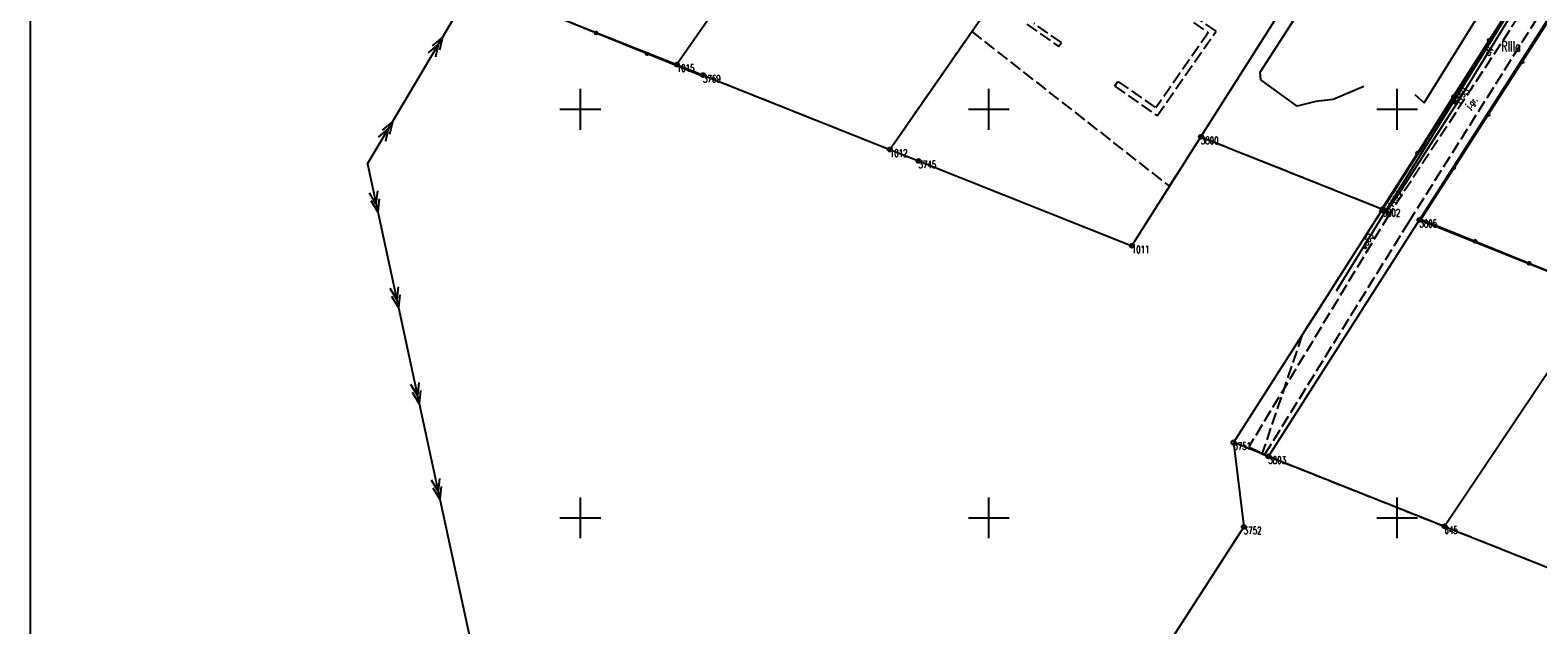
# Model space of a CAD drawing. Extents: x 6572638 to 13149531, y 5838629 to 11678088.
# Tile 9 of 37: x 6573533 to 6573717, y 5838937 to 5839010. Entities that reach past the tile are written whole.
import ezdxf
from ezdxf.enums import TextEntityAlignment as Align

# ---------------------------------------------------------------- set-up
doc = ezdxf.new("R2010")
doc.units = 0
doc.header["$MEASUREMENT"] = 0
for name, pattern in [('1', [0]), ('1_OTKJ', [2, 1.5, -0.5]), ('1_OTKU', [2, 1.5, -0.5]), ('3_SUEP_A', [0]), ('3_SUGP', [0]), ('3_SUWP', [0]), ('GDE', [0]), ('GUK', [2, 1.5, -0.5])]:
    doc.linetypes.add(name, pattern=pattern)
doc.layers.get('0').update_dxf_attribs({"color": 250, "linetype": 'CONTINUOUS'})
for name, color, linetype in [('DZIALKI', 7, 'GDE'), ('EBTPO_L_0_A', 7, '1'), ('KONTURY', 3, 'GUK'), ('NUMERY_KONTUROW', 3, 'CONTINUOUS'), ('NUMERY_PUNKTOW', 7, 'CONTINUOUS'), ('OPIS_LNAP', 250, 'CONTINUOUS'), ('OTK_E_T_0', 7, 'CONTINUOUS'), ('OTK_L_0', 7, '1_OTKJ'), ('OTK_L_4', 7, '1_OTKU'), ('OTO_L_0', 7, 'CONTINUOUS'), ('PUNKTY', 7, 'CONTINUOUS'), ('SUEP_E_T_0', 1, 'CONTINUOUS'), ('SUEP_L_0', 1, '3_SUEP_A'), ('SUER_T_0', 1, 'CONTINUOUS'), ('SUGP_L_0', 52, '3_SUGP'), ('SUWP_E_T_0', 5, 'CONTINUOUS'), ('SUWP_L_0', 5, '3_SUWP')]:
    doc.layers.add(name, color=color, linetype=linetype)
doc.styles.get("Standard").update_dxf_attribs({"font": 'Simplex.SHX', "width": 0.75})

# ---------------------------------------------------------------- blocks, each defined once
blk = doc.blocks.new('GRT')
at = {"linetype": 'CONTINUOUS'}
blk.add_circle((0, 0), 0.25, dxfattribs=at)
blk = doc.blocks.new('4_SUPS')
at = {"linetype": 'CONTINUOUS'}
blk.add_circle((0, 0), 0.0625, dxfattribs=at)

msp = doc.modelspace()

# ---------------------------------------------------------------- linework, layer by layer
at = {"layer": 'DZIALKI'}
for p, q in [((6573640.34, 5839046.54), (6573611.81, 5839005.47)), ((6573637.89, 5838995.08), (6573666.43, 5839036.15)), ((6573675.97, 5838996.64), (6573694.04, 5839025.16)), ((6573588.74, 5839014.65), (6573611.81, 5839005.47)), ((6573698.22, 5838987.78), (6573715.34, 5839014.56)), ((6573719.62, 5839012.86), (6573702.73, 5838986.45)), ((6573611.81, 5839005.47), (6573615.02, 5839004.19)), ((6573615.02, 5839004.19), (6573637.89, 5838995.08)), ((6573667.51, 5838983.3), (6573675.97, 5838996.64)), ((6573675.97, 5838996.64), (6573698.22, 5838987.78)), ((6573637.89, 5838995.08), (6573641.4, 5838993.68)), ((6573641.4, 5838993.68), (6573667.51, 5838983.3)), ((6573698.22, 5838987.78), (6573679.95, 5838959.22)), ((6573684.23, 5838957.52), (6573702.73, 5838986.45)), ((6573702.73, 5838986.45), (6573724.99, 5838977.58)), ((6573724.69, 5838977.13), (6573705.79, 5838948.95)), ((6573684.23, 5838957.52), (6573679.95, 5838959.22)), ((6573679.95, 5838959.22), (6573681.22, 5838948.89)), ((6573705.79, 5838948.95), (6573684.23, 5838957.52)), ((6573681.22, 5838948.89), (6573668.62, 5838929.4)), ((6573705.79, 5838948.95), (6573755.52, 5838929.19))]:
    msp.add_line(p, q, dxfattribs=at)
at = {"layer": 'EBTPO_L_0_A', "linetype": '1'}
for p, q in [((6573600, 5838997.5), (6573600, 5839002.5)), ((6573650, 5838997.5), (6573650, 5839002.5)), ((6573700, 5838997.5), (6573700, 5839002.5)), ((6573597.5, 5839000), (6573602.5, 5839000)), ((6573647.5, 5839000), (6573652.5, 5839000)), ((6573697.5, 5839000), (6573702.5, 5839000)), ((6573600, 5838947.5), (6573600, 5838952.5)), ((6573650, 5838947.5), (6573650, 5838952.5)), ((6573700, 5838947.5), (6573700, 5838952.5)), ((6573597.5, 5838950), (6573602.5, 5838950)), ((6573647.5, 5838950), (6573652.5, 5838950)), ((6573697.5, 5838950), (6573702.5, 5838950))]:
    msp.add_line(p, q, dxfattribs=at)
at = {"layer": 'KONTURY'}
for p, q in [((6573588.74, 5839014.65), (6573611.81, 5839005.47)), ((6573715.34, 5839014.56), (6573698.22, 5838987.78)), ((6573640.68, 5838999.09), (6573647.92, 5839009.51)), ((6573647.92, 5839009.51), (6573672.11, 5838990.57)), ((6573611.81, 5839005.47), (6573615.02, 5839004.19)), ((6573615.02, 5839004.19), (6573637.89, 5838995.08)), ((6573637.89, 5838995.08), (6573640.68, 5838999.09)), ((6573672.11, 5838990.57), (6573675.97, 5838996.64)), ((6573675.97, 5838996.64), (6573698.22, 5838987.78)), ((6573698.22, 5838987.78), (6573688.34, 5838972.33)), ((6573688.34, 5838972.33), (6573683.44, 5838957.81)), ((6573683.44, 5838957.81), (6573684.23, 5838957.52)), ((6573684.23, 5838957.52), (6573705.79, 5838948.95)), ((6573705.79, 5838948.95), (6573730.66, 5838939.07))]:
    msp.add_line(p, q, dxfattribs=at)
at = {"layer": 'OPIS_LNAP', "color": 4, "linetype": 'CONTINUOUS'}
msp.add_lwpolyline([(6573532.64451, 5838731.60928), (6574126.64451, 5838731.60928), (6574126.64451, 5839151.60928), (6573532.64451, 5839151.60928)], close=True, dxfattribs=at)
at = {"layer": 'OTK_L_0', "linetype": '1_OTKJ'}
for p, q in [((6573717.02, 5839014.65), (6573698.96, 5838987.04)), ((6573701.42, 5838986.19), (6573718.53, 5839013.35)), ((6573698.96, 5838987.04), (6573681.83, 5838958.67)), ((6573683.81, 5838957.77), (6573701.42, 5838986.19)), ((6573681.83, 5838958.67), (6573683.81, 5838957.77))]:
    msp.add_line(p, q, dxfattribs=at)
at = {"layer": 'OTK_L_4', "linetype": '1_OTKU'}
for p, q in [((6573671.77141, 5839012.88422), (6573676.85, 5839009.37)), ((6573658.88924, 5839008.17273), (6573655.53, 5839010.5)), ((6573677.82006, 5839009.55963), (6573674.06598, 5839012.16221)), ((6573654.64005, 5839010.43273), (6573658.55007, 5839007.68317)), ((6573676.85, 5839009.37), (6573670.46, 5839000.17)), ((6573670.61501, 5838999.19898), (6573677.82006, 5839009.55963)), ((6573658.55007, 5839007.68317), (6573658.88924, 5839008.17273)), ((6573665.4376, 5839002.83979), (6573665.81376, 5839003.38365)), ((6573665.81376, 5839003.38365), (6573670.46, 5839000.17)), ((6573665.4376, 5839002.83979), (6573670.61501, 5838999.19898))]:
    msp.add_line(p, q, dxfattribs=at)
at = {"layer": 'OTO_L_0'}
for p, q in [((6573715.31, 5839014.78), (6573711.27632, 5839008.45707)), ((6573715.29152, 5839005.81318), (6573719.46, 5839012.3)), ((6573601.93763, 5839009.33217), (6573595.69509, 5839011.86478)), ((6573608.18017, 5839006.79956), (6573601.93763, 5839009.33217)), ((6573615.13, 5839003.98), (6573608.18017, 5839006.79956)), ((6573711.27632, 5839008.45707), (6573706.87088, 5839001.55138)), ((6573711.12305, 5838999.32637), (6573715.29152, 5839005.81318)), ((6573706.87088, 5839001.55138), (6573702.46544, 5838994.64569)), ((6573706.95457, 5838992.83955), (6573711.12305, 5838999.32637)), ((6573702.46544, 5838994.64569), (6573698.06, 5838987.74)), ((6573702.9, 5838986.53), (6573706.95457, 5838992.83955)), ((6573709.53202, 5838983.83406), (6573702.9, 5838986.53)), ((6573716.16404, 5838981.13811), (6573709.53202, 5838983.83406)), ((6573722.79606, 5838978.44217), (6573716.16404, 5838981.13811))]:
    msp.add_line(p, q, dxfattribs=at)
for centre in [(6573601.93763, 5839009.33217), (6573711.27632, 5839008.45707), (6573608.18017, 5839006.79956), (6573715.29152, 5839005.81318), (6573706.87088, 5839001.55138), (6573711.12305, 5838999.32637), (6573702.46544, 5838994.64569), (6573706.95457, 5838992.83955), (6573709.53202, 5838983.83406), (6573716.16404, 5838981.13811)]:
    msp.add_circle(centre, 0.17, dxfattribs=at)
at = {"layer": 'SUEP_L_0', "linetype": '3_SUEP_A'}
for p, q in [((6573583.10864, 5839008.79598), (6573589.23107, 5839019.11663)), ((6573707.3, 5839000.71), (6573715.59, 5839014.21)), ((6573576.98621, 5838998.47533), (6573583.10864, 5839008.79598)), ((6573581.91331, 5839007.761), (6573583.10864, 5839008.79598)), ((6573583.10864, 5839008.79598), (6573582.77336, 5839007.2508)), ((6573581.40311, 5839006.90094), (6573582.59844, 5839007.93593)), ((6573582.59844, 5839007.93593), (6573582.26316, 5839006.39074)), ((6573700.65, 5838990.33), (6573707.3, 5839000.71)), ((6573573.925, 5838993.315), (6573576.98621, 5838998.47533)), ((6573575.28068, 5838996.58029), (6573576.47601, 5838997.61527)), ((6573575.79088, 5838997.44035), (6573576.98621, 5838998.47533)), ((6573576.47601, 5838997.61527), (6573576.14074, 5838996.07009)), ((6573576.98621, 5838998.47533), (6573576.65094, 5838996.93014)), ((6573573.925, 5838993.315), (6573575.19188, 5838987.45027)), ((6573698.71, 5838987.45), (6573700.65, 5838990.33)), ((6573574.98073, 5838988.42773), (6573574.17529, 5838989.78834)), ((6573575.19188, 5838987.45027), (6573574.38643, 5838988.81088)), ((6573575.15274, 5838989.99948), (6573574.98073, 5838988.42773)), ((6573575.36389, 5838989.02203), (6573575.19188, 5838987.45027)), ((6573575.19188, 5838987.45027), (6573577.72564, 5838975.72082)), ((6573697.805, 5838987.58), (6573698.49, 5838987.27)), ((6573698.49, 5838987.27), (6573698.71, 5838987.45)), ((6573577.51449, 5838976.69828), (6573576.70905, 5838978.05888)), ((6573577.6865, 5838978.27003), (6573577.51449, 5838976.69828)), ((6573577.89765, 5838977.29258), (6573577.72564, 5838975.72082)), ((6573577.72564, 5838975.72082), (6573576.92019, 5838977.08143)), ((6573577.72564, 5838975.72082), (6573580.2594, 5838963.99137)), ((6573580.04825, 5838964.96882), (6573579.24281, 5838966.32943)), ((6573580.22026, 5838966.54058), (6573580.04825, 5838964.96882)), ((6573580.2594, 5838963.99137), (6573579.45395, 5838965.35198)), ((6573580.43141, 5838965.56312), (6573580.2594, 5838963.99137)), ((6573580.2594, 5838963.99137), (6573582.79316, 5838952.26192)), ((6573582.58201, 5838953.23937), (6573581.77656, 5838954.59998)), ((6573582.79316, 5838952.26192), (6573581.98771, 5838953.62252)), ((6573582.75402, 5838954.81112), (6573582.58201, 5838953.23937)), ((6573582.96517, 5838953.83367), (6573582.79316, 5838952.26192)), ((6573582.79316, 5838952.26192), (6573586.58184, 5838934.72308))]:
    msp.add_line(p, q, dxfattribs=at)
at = {"layer": 'SUGP_L_0', "linetype": '3_SUGP'}
for p, q in [((6573683.23, 5839004.55), (6573695.99051, 5839024.34998)), ((6573683.29, 5839003.59), (6573683.23, 5839004.55)), ((6573687.77, 5839000.38), (6573683.29, 5839003.59)), ((6573692.16, 5839001.21), (6573690.04, 5839000.97)), ((6573695.90676, 5839002.77864), (6573692.16, 5839001.21)), ((6573690.04, 5839000.97), (6573687.77, 5839000.38))]:
    msp.add_line(p, q, dxfattribs=at)
at = {"layer": 'SUWP_L_0', "linetype": '3_SUWP'}
for p, q in [((6573716.59012, 5839016.60115), (6573697.85, 5838986.33)), ((6573703.29, 5839000.78), (6573713.12, 5839016.62)), ((6573702.17, 5839001.8), (6573703.29, 5839000.78)), ((6573697.85, 5838986.33), (6573692.52, 5838977.73))]:
    msp.add_line(p, q, dxfattribs=at)

# ---------------------------------------------------------------- block references
at = {"layer": 'PUNKTY'}
for p in [(6573611.81, 5839005.47), (6573615.02, 5839004.19), (6573675.97, 5838996.64), (6573637.89, 5838995.08), (6573641.4, 5838993.68), (6573698.22, 5838987.78), (6573702.73, 5838986.45), (6573667.51, 5838983.3), (6573679.95, 5838959.22), (6573684.23, 5838957.52), (6573681.22, 5838948.89), (6573705.79, 5838948.95)]:
    msp.add_blockref('GRT', p, dxfattribs=at)
at = {"layer": 'SUER_T_0'}
for p, rotation in [((6573707.3, 5839000.71), 58.44998950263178), ((6573698.71, 5838987.45), 56.03999823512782)]:
    msp.add_blockref('4_SUPS', p, dxfattribs=dict(at, rotation=rotation))

# ---------------------------------------------------------------- texts
at = {"layer": 'NUMERY_KONTUROW', "width": 0.7}
msp.add_text('RIIIa', height=1.25, dxfattribs=at).set_placement((6573713.92367, 5839007.69732), align=Align.MIDDLE)
at = {"layer": 'NUMERY_PUNKTOW', "width": 0.7}
for s, p in [('1015', (6573611.81, 5839004.57)), ('3769', (6573615.02, 5839003.29)), ('3800', (6573675.97, 5838995.74)), ('1012', (6573637.89, 5838994.18)), ('3745', (6573641.4, 5838992.78)), ('3802', (6573698.22, 5838986.88)), ('3805', (6573702.73, 5838985.55)), ('1011', (6573667.51, 5838982.4)), ('3751', (6573679.95, 5838958.32)), ('3803', (6573684.23, 5838956.62)), ('3752', (6573681.22, 5838947.99)), ('645', (6573705.79, 5838948.05))]:
    msp.add_text(s, height=0.9, dxfattribs=at).set_placement(p)
at = {"layer": 'OTK_E_T_0', "width": 0.7}
msp.add_text('j.gr.', height=0.75, rotation=47.6754207, dxfattribs=at).set_placement((6573709.17585, 5839000.74657), align=Align.MIDDLE)
at = {"layer": 'SUEP_E_T_0', "width": 0.7}
msp.add_text('eN', height=0.75, rotation=58.4469842, dxfattribs=at).set_placement((6573711.21135, 5839007.07951), align=Align.MIDDLE)
at = {"layer": 'SUER_T_0', "width": 0.7}
for s, rotation, p in [('115.1', 58.4499895, (6573707.61957, 5839000.51378)), ('115.2', 56.0399982, (6573699.4428, 5838987.86664))]:
    msp.add_text(s, height=0.75, rotation=rotation, dxfattribs=at).set_placement(p)
at = {"layer": 'SUWP_E_T_0', "width": 0.7}
for rotation, p in [(58.2283089, (6573707.26656, 5839001.5472)), (58.2107143, (6573696.30526, 5838983.83755))]:
    msp.add_text('wo63', height=0.75, rotation=rotation, dxfattribs=at).set_placement(p, align=Align.MIDDLE)

doc.saveas('drawing.dxf')
